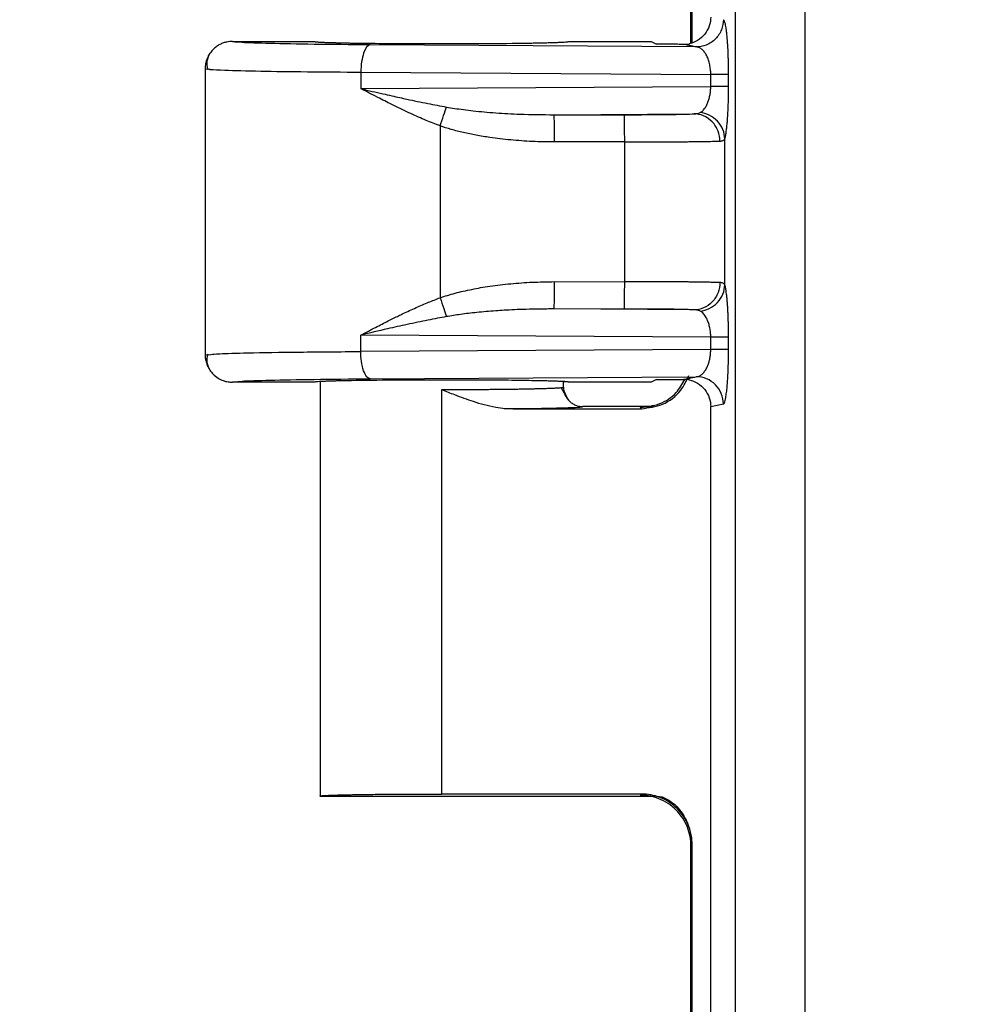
# Model space of a CAD drawing. Header units: inches. Extents: x 1 to 43, y 1 to 33.
# Tile 4 of 20: x 10 to 11.3, y 9.5 to 10.8. Entities that reach past the tile are written whole.
import ezdxf

# ---------------------------------------------------------------- set-up
doc = ezdxf.new("R2010")
doc.units = ezdxf.units.IN
doc.header["$LTSCALE"] = 4
doc.header["$MEASUREMENT"] = 0
doc.layers.add('DIMENSIONS', color=140, linetype='Continuous', lineweight=25)
doc.styles.add('SLDTEXTSTYLE0', font='TXT', dxfattribs={"width": 0.7})
doc.dimstyles.new('SLDDIMSTYLE0', dxfattribs={"dimtxt": 0.339844, "dimasz": 0.52, "dimexe": 0, "dimexo": 0.0625, "dimgap": 0.084961, "dimtad": 0, "dimtih": 1, "dimtoh": 1, "dimrnd": 1e-09, "dimzin": 12, "dimdsep": 46, "dimtxsty": 'SLDTEXTSTYLE0', "dimsah": 1, "dimcen": 0.09, "dimadec": 0, "dimazin": 3, "dimtfac": 1, "dimtofl": 0, "dimtmove": 0, "dimatfit": 3, "dimfxl": 0, "dimfrac": 2, "dimtolj": 1, "dimtzin": 12, "dimarcsym": 0})
doc.dimstyles.new('SLDDIMSTYLE2', dxfattribs={"dimtxt": 0.339844, "dimasz": 0.52, "dimexe": 0, "dimexo": 0.0625, "dimgap": 0.084961, "dimtad": 0, "dimtih": 1, "dimtoh": 1, "dimrnd": 1e-09, "dimzin": 4, "dimdsep": 46, "dimtxsty": 'SLDTEXTSTYLE0', "dimsah": 1, "dimcen": 0.09, "dimadec": 0, "dimazin": 1, "dimtfac": 1, "dimtofl": 0, "dimtmove": 0, "dimatfit": 3, "dimfxl": 0, "dimfrac": 2, "dimtolj": 1, "dimtzin": 12, "dimarcsym": 0})

# ---------------------------------------------------------------- blocks, each defined once
blk = doc.blocks.new('_D_4')
at = {"layer": 'DIMENSIONS'}
for p, q in [((12.1059, 19.3016), (6.2955, 19.3016)), ((6.7955, 19.3016), (6.7955, 14.294)), ((6.1492, 13.6778), (6.0351, 13.6778)), ((6.0351, 13.6778), (6.0351, 13.1377)), ((7.4418, 13.6778), (7.5559, 13.6778)), ((7.5559, 13.6778), (7.5559, 13.1377)), ((6.0351, 13.1377), (6.1492, 13.1377)), ((7.5559, 13.1377), (7.4418, 13.1377)), ((6.7955, 7.2766), (6.7955, 13.0616)), ((12.1059, 7.2766), (6.2955, 7.2766))]:
    blk.add_line(p, q, dxfattribs=at)
for points in [[(6.7955, 19.3016), (6.7155, 18.7816), (6.8755, 18.7816)], [(6.7955, 7.2766), (6.8755, 7.7966), (6.7155, 7.7966)]]:
    blk.add_solid(points, dxfattribs=at)
at = {"layer": 'DIMENSIONS', "char_height": 0.33333, "attachment_point": 1, "style": 'SLDTEXTSTYLE0'}
for s, insert in [('12.03', (6.1492, 14.1836)), ('305.4', (6.1492, 13.5674))]:
    blk.add_mtext(s, dxfattribs=dict(at, insert=insert))
blk = doc.blocks.new('_D_6')
at = {"layer": 'DIMENSIONS'}
for p, q in [((10.9586, 18.9914), (8.1853, 18.9914)), ((8.6853, 18.9914), (8.6853, 14.294)), ((8.039, 13.6778), (7.9248, 13.6778)), ((7.9248, 13.6778), (7.9248, 13.1377)), ((9.3316, 13.6778), (9.4457, 13.6778)), ((9.4457, 13.6778), (9.4457, 13.1377)), ((7.9248, 13.1377), (8.039, 13.1377)), ((9.4457, 13.1377), (9.3316, 13.1377)), ((8.6853, 7.5869), (8.6853, 13.0616)), ((10.9586, 7.5869), (8.1853, 7.5869))]:
    blk.add_line(p, q, dxfattribs=at)
for points in [[(8.6853, 18.9914), (8.6053, 18.4714), (8.7653, 18.4714)], [(8.6853, 7.5869), (8.7653, 8.1069), (8.6053, 8.1069)]]:
    blk.add_solid(points, dxfattribs=at)
at = {"layer": 'DIMENSIONS', "char_height": 0.33333, "attachment_point": 1, "style": 'SLDTEXTSTYLE0'}
for s, insert in [('11.40', (8.039, 14.1836)), ('289.7', (8.039, 13.5674))]:
    blk.add_mtext(s, dxfattribs=dict(at, insert=insert))
blk = doc.blocks.new('_D_7')
at = {"layer": 'DIMENSIONS'}
for p, q in [((12.2718, 19.9141), (4.4057, 19.9141)), ((4.9057, 19.9141), (4.9057, 14.294)), ((4.2594, 13.6778), (4.1453, 13.6778)), ((4.1453, 13.6778), (4.1453, 13.1377)), ((5.552, 13.6778), (5.6661, 13.6778)), ((5.6661, 13.6778), (5.6661, 13.1377)), ((4.1453, 13.1377), (4.2594, 13.1377)), ((5.6661, 13.1377), (5.552, 13.1377)), ((4.9057, 6.6641), (4.9057, 13.0616)), ((12.2718, 6.6641), (4.4057, 6.6641))]:
    blk.add_line(p, q, dxfattribs=at)
for points in [[(4.9057, 19.9141), (4.8257, 19.3941), (4.9857, 19.3941)], [(4.9057, 6.6641), (4.9857, 7.1841), (4.8257, 7.1841)]]:
    blk.add_solid(points, dxfattribs=at)
at = {"layer": 'DIMENSIONS', "char_height": 0.33333, "attachment_point": 1, "style": 'SLDTEXTSTYLE0'}
for s, insert in [('13.25', (4.2594, 14.1836)), ('336.6', (4.2594, 13.5674))]:
    blk.add_mtext(s, dxfattribs=dict(at, insert=insert))

msp = doc.modelspace()

# ---------------------------------------------------------------- linework, layer by layer
for p, q in [((10.9409, 18.711), (10.9409, 7.8672)), ((11.0305, 18.711), (11.0305, 7.8672)), ((10.8842, 10.7557), (10.8842, 11.2253)), ((10.8858, 10.7563), (10.8858, 11.2268)), ((10.2956, 10.7579), (10.4006, 10.7579)), ((10.7281, 10.7579), (10.8332, 10.7579)), ((10.8332, 10.7579), (10.84, 10.7545)), ((10.891, 10.7508), (10.4724, 10.7535)), ((10.2606, 10.7232), (10.2606, 10.355)), ((10.2606, 10.7229), (10.267, 10.7221)), ((10.2606, 10.7229), (10.2653, 10.7222)), ((10.4604, 10.7185), (10.4604, 10.6973)), ((10.4604, 10.7185), (10.9096, 10.7156)), ((10.9096, 10.7001), (10.9096, 10.7156)), ((10.9325, 10.7001), (10.9325, 10.7156)), ((10.4604, 10.6973), (10.9096, 10.7001)), ((10.7087, 10.6638), (10.8883, 10.6649)), ((10.7087, 10.6638), (10.7989, 10.6638)), ((10.5622, 10.6494), (10.5622, 10.4289)), ((10.9277, 10.4453), (10.9277, 10.633)), ((10.7992, 10.6288), (10.709, 10.6288)), ((10.7992, 10.4494), (10.7992, 10.6288)), ((10.709, 10.4495), (10.7992, 10.4494)), ((10.8883, 10.4133), (10.7087, 10.4145)), ((10.7989, 10.4144), (10.7087, 10.4145)), ((10.4604, 10.3598), (10.4604, 10.381)), ((10.9096, 10.3781), (10.4604, 10.381)), ((10.9096, 10.3626), (10.9096, 10.3781)), ((10.9325, 10.3626), (10.9325, 10.3781)), ((10.2606, 10.3554), (10.2678, 10.356)), ((10.9096, 10.3626), (10.4604, 10.3598)), ((10.4724, 10.3248), (10.891, 10.3275)), ((10.4006, 10.3204), (10.2956, 10.3204)), ((10.4081, 10.3204), (10.4081, 9.7888)), ((10.7281, 10.3204), (10.7206, 10.3211)), ((10.7206, 10.3141), (10.7206, 10.3204)), ((10.8332, 10.3204), (10.7281, 10.3204)), ((10.84, 10.3238), (10.8332, 10.3204)), ((10.8787, 10.3237), (10.8774, 10.3206)), ((10.5643, 9.7918), (10.5643, 10.311)), ((10.7256, 10.2991), (10.7176, 10.3138)), ((10.7265, 10.2979), (10.721, 10.3096)), ((10.8362, 10.2891), (10.7456, 10.2891)), ((10.9096, 10.2892), (10.9259, 10.2925)), ((10.9096, 9.2891), (10.9096, 10.2892)), ((10.6443, 10.2867), (10.6842, 10.2868)), ((10.6554, 10.2864), (10.6763, 10.2867)), ((10.6554, 10.2864), (10.8208, 10.2864)), ((10.8208, 10.2864), (10.8192, 10.288)), ((10.4081, 9.7891), (10.8362, 9.7891)), ((10.8208, 9.7918), (10.5643, 9.7918)), ((10.8208, 9.7918), (10.8192, 9.7903)), ((10.8477, 9.7876), (10.8362, 9.7891)), ((10.8842, 9.2557), (10.8842, 9.7253)), ((10.8858, 9.2563), (10.8858, 9.7268))]:
    msp.add_line(p, q)
at = {"flags": 128}
msp.add_lwpolyline([(10.8858, 9.7268), (10.8849, 9.726), (10.8842, 9.7253)], dxfattribs=at)
for centre, start, end in [((9.4181, 10.6372), 359.6278, 1.1811), ((9.4181, 10.4411), 358.8189, 0.3722)]:
    msp.add_arc(centre, 1.2909, start, end)
for points, knots in [([(10.9096, 10.7891), (10.9096, 10.7854), (10.909, 10.7816), (10.9064, 10.774), (10.9044, 10.7704), (10.8993, 10.764), (10.8961, 10.7613), (10.8893, 10.7571), (10.8857, 10.7557), (10.8821, 10.7549)], [0, 0, 0, 0, 0.25, 0.25, 0.5, 0.5, 0.75, 0.75, 1, 1, 1, 1]), ([(10.9259, 10.7858), (10.9259, 10.7817), (10.9251, 10.7772), (10.9217, 10.7686), (10.9191, 10.7645), (10.9123, 10.7577), (10.9081, 10.755), (10.8996, 10.7516), (10.8951, 10.7508), (10.891, 10.7508)], [0, 0, 0, 0, 0.25, 0.25, 0.5, 0.5, 0.75, 0.75, 1, 1, 1, 1]), ([(10.9321, 10.7407), (10.932, 10.7422), (10.9319, 10.7452), (10.9317, 10.7497), (10.9314, 10.7542), (10.9311, 10.7588), (10.9307, 10.7639), (10.9302, 10.769), (10.9296, 10.7736), (10.929, 10.7773), (10.9283, 10.7809), (10.9275, 10.7838), (10.9266, 10.7854), (10.9261, 10.7857), (10.9259, 10.7858)], [0, 0, 0, 0, 0.053905, 0.111729, 0.173409, 0.239044, 0.308691, 0.408977, 0.502692, 0.579745, 0.670567, 0.800449, 0.910157, 1, 1, 1, 1]), ([(10.2956, 10.7579), (10.2944, 10.7578), (10.292, 10.7578), (10.2881, 10.7572), (10.2838, 10.756), (10.2793, 10.754), (10.2746, 10.7511), (10.2701, 10.7471), (10.2661, 10.7421), (10.263, 10.7362), (10.2609, 10.7297), (10.2607, 10.7251), (10.2606, 10.7229)], [0, 0, 0, 0, 0.061797, 0.132851, 0.213602, 0.304231, 0.404507, 0.513631, 0.63013, 0.751855, 0.876122, 1, 1, 1, 1]), ([(10.4724, 10.7535), (10.4466, 10.7536), (10.4223, 10.7539), (10.3788, 10.7544), (10.3597, 10.7548), (10.3283, 10.7556), (10.3161, 10.756), (10.2997, 10.7569), (10.2955, 10.7574), (10.2956, 10.7579)], [0, 0, 0, 0, 0.25, 0.25, 0.5, 0.5, 0.75, 0.75, 1, 1, 1, 1]), ([(10.4006, 10.7579), (10.4006, 10.7578), (10.4007, 10.7577), (10.4013, 10.7576), (10.4023, 10.7575), (10.4037, 10.7573), (10.4053, 10.7572), (10.4072, 10.7571), (10.4094, 10.757), (10.4118, 10.7568), (10.4144, 10.7567), (10.4172, 10.7566), (10.4201, 10.7565), (10.4231, 10.7564), (10.4262, 10.7564), (10.4293, 10.7563), (10.4325, 10.7562), (10.4357, 10.7561), (10.439, 10.756), (10.4422, 10.756), (10.4453, 10.7559), (10.4578, 10.7557), (10.4824, 10.7554), (10.5225, 10.7551), (10.5713, 10.755), (10.628, 10.7552), (10.6672, 10.7556), (10.6866, 10.756), (10.6931, 10.7561), (10.6995, 10.7563), (10.7057, 10.7564), (10.7116, 10.7566), (10.717, 10.7569), (10.7216, 10.7571), (10.7252, 10.7573), (10.7276, 10.7576), (10.7279, 10.7578), (10.7281, 10.7579)], [0, 0, 0, 0, 0.0163312, 0.0322623, 0.0477933, 0.0629242, 0.077655, 0.0919856, 0.1059161, 0.1194465, 0.1325767, 0.1453068, 0.1576367, 0.1695665, 0.1810961, 0.1922255, 0.2029548, 0.2132839, 0.2232129, 0.2327416, 0.2418702, 0.2505986, 0.3369198, 0.4202116, 0.5004735, 0.6215967, 0.7494546, 0.7673108, 0.7867671, 0.8078232, 0.830479, 0.8547344, 0.8805893, 0.9080435, 0.9370968, 0.967749, 1, 1, 1, 1]), ([(10.4724, 10.7535), (10.4693, 10.7533), (10.4662, 10.7495), (10.4618, 10.7365), (10.4605, 10.7275), (10.4604, 10.7185)], [0, 0, 0, 0, 0.5, 0.5, 1, 1, 1, 1]), ([(10.8748, 10.7541), (10.8736, 10.7541), (10.8709, 10.7541), (10.867, 10.7542), (10.863, 10.7542), (10.8588, 10.7542), (10.8547, 10.7543), (10.8506, 10.7543), (10.8457, 10.7544), (10.8422, 10.7544), (10.84, 10.7545)], [0, 0, 0, 0, 0.09781, 0.201548, 0.311865, 0.429304, 0.554313, 0.668826, 0.80001, 1, 1, 1, 1]), ([(10.8748, 10.7541), (10.8761, 10.7542), (10.8785, 10.7542), (10.8809, 10.7547), (10.8821, 10.7549)], [0, 0, 0, 0, 0.503642, 1, 1, 1, 1]), ([(10.891, 10.7508), (10.8899, 10.751), (10.8872, 10.7516), (10.8829, 10.7525), (10.8787, 10.7533), (10.876, 10.7539), (10.8748, 10.7541)], [0, 0, 0, 0, 0.208463, 0.499956, 0.790837, 1, 1, 1, 1]), ([(10.9096, 10.7156), (10.9096, 10.7167), (10.9096, 10.7188), (10.9093, 10.7219), (10.9089, 10.725), (10.9083, 10.7281), (10.9076, 10.7312), (10.9067, 10.7341), (10.9057, 10.7369), (10.9041, 10.7404), (10.9017, 10.7443), (10.8987, 10.7476), (10.895, 10.7501), (10.8925, 10.7506), (10.891, 10.7508)], [0, 0, 0, 0, 0.048205, 0.097445, 0.148056, 0.200346, 0.254594, 0.311051, 0.369939, 0.431455, 0.556634, 0.70108, 0.823115, 1, 1, 1, 1]), ([(10.2671, 10.7432), (10.2652, 10.7397), (10.2614, 10.7327), (10.2631, 10.7254), (10.2639, 10.7218)], [0, 0, 0, 0, 0.501141, 1, 1, 1, 1]), ([(10.9325, 10.7156), (10.9325, 10.7172), (10.9325, 10.7205), (10.9325, 10.7255), (10.9324, 10.7305), (10.9323, 10.7357), (10.9321, 10.739), (10.9321, 10.7407)], [0, 0, 0, 0, 0.186912, 0.380277, 0.580175, 0.786771, 1, 1, 1, 1]), ([(10.2653, 10.7222), (10.266, 10.7221), (10.2683, 10.7217), (10.288, 10.7209), (10.3274, 10.7198), (10.3886, 10.719), (10.4369, 10.7186), (10.4604, 10.7185)], [0, 0, 0, 0, 0.071392, 0.248048, 0.516417, 0.763756, 1, 1, 1, 1]), ([(10.9325, 10.7156), (10.9319, 10.7156), (10.9295, 10.7156), (10.9214, 10.7156), (10.9158, 10.7156), (10.9096, 10.7156)], [0, 0, 0, 0, 0.5, 0.5, 1, 1, 1, 1]), ([(10.4604, 10.6973), (10.4653, 10.6961), (10.4746, 10.6939), (10.488, 10.6909), (10.4998, 10.6882), (10.5101, 10.6859), (10.5254, 10.6825), (10.5452, 10.6783), (10.5624, 10.6752), (10.5704, 10.6737)], [0, 0, 0, 0, 0.1376, 0.260771, 0.369514, 0.463828, 0.543714, 0.786319, 1, 1, 1, 1]), ([(10.5622, 10.6494), (10.5592, 10.6505), (10.5532, 10.6528), (10.544, 10.6566), (10.5344, 10.6608), (10.5245, 10.6652), (10.5129, 10.6706), (10.4987, 10.6776), (10.4806, 10.6867), (10.4676, 10.6935), (10.4604, 10.6973)], [0, 0, 0, 0, 0.082337, 0.16922, 0.26067, 0.356706, 0.457343, 0.597548, 0.778432, 1, 1, 1, 1]), ([(10.8961, 10.6665), (10.8968, 10.6669), (10.898, 10.6677), (10.8997, 10.6693), (10.9013, 10.6711), (10.9027, 10.6731), (10.904, 10.6753), (10.9051, 10.6775), (10.9064, 10.6805), (10.9076, 10.6844), (10.9088, 10.6895), (10.9095, 10.6948), (10.9096, 10.6984), (10.9096, 10.7001)], [0, 0, 0, 0, 0.096246, 0.187023, 0.272383, 0.352389, 0.427119, 0.496666, 0.561148, 0.679945, 0.791611, 0.897695, 1, 1, 1, 1]), ([(10.9325, 10.7001), (10.9319, 10.7001), (10.9293, 10.7001), (10.9209, 10.7001), (10.9152, 10.7001), (10.9096, 10.7001)], [0, 0, 0, 0, 0.5, 0.5, 1, 1, 1, 1]), ([(10.9298, 10.6442), (10.93, 10.6452), (10.9302, 10.647), (10.9305, 10.6501), (10.9308, 10.6532), (10.9311, 10.6564), (10.9314, 10.6616), (10.9319, 10.6691), (10.9323, 10.6793), (10.9325, 10.6897), (10.9325, 10.6967), (10.9325, 10.7001)], [0, 0, 0, 0, 0.0735925, 0.1447593, 0.2134216, 0.279558, 0.3431919, 0.5166761, 0.6843282, 0.8453202, 1, 1, 1, 1]), ([(10.5622, 10.6494), (10.5637, 10.6538), (10.5652, 10.6584), (10.5681, 10.6669), (10.5694, 10.6707), (10.5704, 10.6737)], [0, 0, 0, 0, 0.5, 0.5, 1, 1, 1, 1]), ([(10.5704, 10.6737), (10.5738, 10.6731), (10.5811, 10.6719), (10.5925, 10.6703), (10.6052, 10.6687), (10.619, 10.6674), (10.6389, 10.6658), (10.669, 10.6641), (10.694, 10.6639), (10.7087, 10.6638)], [0, 0, 0, 0, 0.075203, 0.15861, 0.250235, 0.350092, 0.458189, 0.683202, 1, 1, 1, 1]), ([(10.7989, 10.6638), (10.8039, 10.6638), (10.8088, 10.6638), (10.8185, 10.6638), (10.8231, 10.6639), (10.8326, 10.6639), (10.8372, 10.664), (10.8459, 10.664), (10.85, 10.6641), (10.862, 10.6642), (10.8689, 10.6644), (10.8806, 10.6646), (10.8851, 10.6648), (10.8883, 10.6649)], [0, 0, 0, 0, 0.125, 0.125, 0.25, 0.25, 0.375, 0.375, 0.5, 0.5, 0.75, 0.75, 1, 1, 1, 1]), ([(10.7992, 10.6288), (10.7991, 10.6379), (10.7991, 10.6469), (10.799, 10.6598), (10.799, 10.6637), (10.7989, 10.6638)], [0, 0, 0, 0, 0.5, 0.5, 1, 1, 1, 1]), ([(10.8883, 10.6649), (10.8899, 10.665), (10.8929, 10.6651), (10.8951, 10.6661), (10.8961, 10.6665)], [0, 0, 0, 0, 0.526448, 1, 1, 1, 1]), ([(10.9215, 10.6299), (10.9214, 10.6341), (10.9207, 10.6385), (10.9174, 10.6471), (10.9149, 10.6512), (10.9084, 10.658), (10.9045, 10.6607), (10.8964, 10.6641), (10.8922, 10.6649), (10.8883, 10.6649)], [0, 0, 0, 0, 0.25, 0.25, 0.5, 0.5, 0.75, 0.75, 1, 1, 1, 1]), ([(10.9277, 10.633), (10.9276, 10.6368), (10.9269, 10.6409), (10.9237, 10.6487), (10.9212, 10.6524), (10.9152, 10.6588), (10.9115, 10.6614), (10.9039, 10.665), (10.8999, 10.6661), (10.8961, 10.6665)], [0, 0, 0, 0, 0.25, 0.25, 0.5, 0.5, 0.75, 0.75, 1, 1, 1, 1]), ([(10.709, 10.6288), (10.7042, 10.6288), (10.6947, 10.6289), (10.6806, 10.6294), (10.6667, 10.6302), (10.6529, 10.6313), (10.6394, 10.6328), (10.6246, 10.6347), (10.6088, 10.6373), (10.5923, 10.6408), (10.5768, 10.6446), (10.5669, 10.6478), (10.5622, 10.6494)], [0, 0, 0, 0, 0.096247, 0.191155, 0.284775, 0.377162, 0.468372, 0.558461, 0.678167, 0.791512, 0.898706, 1, 1, 1, 1]), ([(10.9277, 10.633), (10.9279, 10.6335), (10.9282, 10.6346), (10.9287, 10.6366), (10.9291, 10.6389), (10.9295, 10.6414), (10.9297, 10.6433), (10.9298, 10.6442)], [0, 0, 0, 0, 0.212192, 0.418219, 0.618097, 0.811954, 1, 1, 1, 1]), ([(10.9215, 10.6299), (10.9221, 10.63), (10.9234, 10.6301), (10.925, 10.6305), (10.9262, 10.6311), (10.9272, 10.6319), (10.9275, 10.6326), (10.9277, 10.633)], [0, 0, 0, 0, 0.211874, 0.417991, 0.618314, 0.812396, 1, 1, 1, 1]), ([(10.7992, 10.6288), (10.8016, 10.6288), (10.8065, 10.6288), (10.8138, 10.6288), (10.8213, 10.6288), (10.8288, 10.6289), (10.8363, 10.6289), (10.8439, 10.6289), (10.8513, 10.629), (10.8587, 10.629), (10.866, 10.6291), (10.8731, 10.6291), (10.88, 10.6292), (10.8866, 10.6293), (10.8929, 10.6293), (10.8989, 10.6294), (10.9044, 10.6295), (10.9095, 10.6296), (10.9141, 10.6297), (10.9182, 10.6298), (10.9204, 10.6299), (10.9215, 10.6299)], [0, 0, 0, 0, 0.045128, 0.091077, 0.137852, 0.185456, 0.233891, 0.283163, 0.333277, 0.384235, 0.436035, 0.488672, 0.542144, 0.596452, 0.6516, 0.707585, 0.764404, 0.82205, 0.880526, 0.93984, 1, 1, 1, 1]), ([(10.5622, 10.4289), (10.5653, 10.4299), (10.5717, 10.432), (10.5817, 10.4348), (10.5921, 10.4374), (10.603, 10.4397), (10.6144, 10.4419), (10.631, 10.4445), (10.6531, 10.4471), (10.6807, 10.4491), (10.6995, 10.4493), (10.709, 10.4495)], [0, 0, 0, 0, 0.066753, 0.13616, 0.208303, 0.283254, 0.361075, 0.441825, 0.62264, 0.808552, 1, 1, 1, 1]), ([(10.7989, 10.4144), (10.799, 10.4146), (10.799, 10.4184), (10.7991, 10.4314), (10.7991, 10.4404), (10.7992, 10.4494)], [0, 0, 0, 0, 0.5, 0.5, 1, 1, 1, 1]), ([(10.9215, 10.4483), (10.9207, 10.4483), (10.9191, 10.4484), (10.9163, 10.4485), (10.9132, 10.4486), (10.9098, 10.4486), (10.9062, 10.4487), (10.9023, 10.4488), (10.8981, 10.4489), (10.8938, 10.4489), (10.8893, 10.449), (10.8845, 10.449), (10.8797, 10.4491), (10.8746, 10.4491), (10.8695, 10.4492), (10.8643, 10.4492), (10.859, 10.4493), (10.8536, 10.4493), (10.8481, 10.4493), (10.8427, 10.4493), (10.8372, 10.4494), (10.8317, 10.4494), (10.8262, 10.4494), (10.8207, 10.4494), (10.8152, 10.4494), (10.8098, 10.4494), (10.8045, 10.4494), (10.8009, 10.4494), (10.7992, 10.4494)], [0, 0, 0, 0, 0.044048, 0.087643, 0.130787, 0.173485, 0.21574, 0.257553, 0.298923, 0.339848, 0.380325, 0.420354, 0.459935, 0.499069, 0.537758, 0.576, 0.613795, 0.65114, 0.688034, 0.724477, 0.760471, 0.796018, 0.83112, 0.865778, 0.899994, 0.933768, 0.967103, 1, 1, 1, 1]), ([(10.9215, 10.4483), (10.9214, 10.4442), (10.9207, 10.4398), (10.9174, 10.4312), (10.9149, 10.4271), (10.9084, 10.4202), (10.9045, 10.4176), (10.8964, 10.4141), (10.8922, 10.4133), (10.8883, 10.4133)], [0, 0, 0, 0, 0.25, 0.25, 0.5, 0.5, 0.75, 0.75, 1, 1, 1, 1]), ([(10.8961, 10.4118), (10.8999, 10.4122), (10.9039, 10.4133), (10.9115, 10.4169), (10.9152, 10.4195), (10.9212, 10.4258), (10.9237, 10.4296), (10.9269, 10.4374), (10.9276, 10.4414), (10.9277, 10.4453)], [0, 0, 0, 0, 0.25, 0.25, 0.5, 0.5, 0.75, 0.75, 1, 1, 1, 1]), ([(10.9277, 10.4453), (10.9275, 10.4456), (10.9272, 10.4464), (10.9262, 10.4472), (10.925, 10.4478), (10.9234, 10.4482), (10.9221, 10.4483), (10.9215, 10.4483)], [0, 0, 0, 0, 0.187806, 0.382007, 0.582268, 0.788268, 1, 1, 1, 1]), ([(10.9298, 10.434), (10.9297, 10.435), (10.9295, 10.4368), (10.9291, 10.4393), (10.9287, 10.4416), (10.9282, 10.4437), (10.9279, 10.4447), (10.9277, 10.4453)], [0, 0, 0, 0, 0.187915, 0.381711, 0.581593, 0.787686, 1, 1, 1, 1]), ([(10.4604, 10.381), (10.4636, 10.3827), (10.4699, 10.386), (10.479, 10.3907), (10.4874, 10.395), (10.4952, 10.3989), (10.5023, 10.4025), (10.5086, 10.4056), (10.5182, 10.4102), (10.531, 10.416), (10.5469, 10.4229), (10.5572, 10.4269), (10.5622, 10.4289)], [0, 0, 0, 0, 0.100394, 0.193278, 0.278654, 0.35652, 0.42688, 0.489732, 0.545081, 0.709272, 0.860884, 1, 1, 1, 1]), ([(10.5622, 10.4289), (10.5638, 10.4241), (10.5654, 10.4193), (10.5683, 10.411), (10.5695, 10.4074), (10.5704, 10.4046)], [0, 0, 0, 0, 0.5, 0.5, 1, 1, 1, 1]), ([(10.9325, 10.3781), (10.9325, 10.3798), (10.9325, 10.3832), (10.9325, 10.3884), (10.9324, 10.3936), (10.9322, 10.3988), (10.9321, 10.4039), (10.9318, 10.409), (10.9316, 10.4139), (10.9313, 10.4189), (10.9309, 10.4241), (10.9304, 10.4294), (10.93, 10.4325), (10.9298, 10.434)], [0, 0, 0, 0, 0.076595, 0.154788, 0.234531, 0.315911, 0.398984, 0.483692, 0.569863, 0.657318, 0.76451, 0.878774, 1, 1, 1, 1]), ([(10.5704, 10.4046), (10.5665, 10.4039), (10.5585, 10.4024), (10.5462, 10.4), (10.5332, 10.3974), (10.5159, 10.3937), (10.4914, 10.3882), (10.4718, 10.3836), (10.4604, 10.381)], [0, 0, 0, 0, 0.102725, 0.212623, 0.329696, 0.453946, 0.681986, 1, 1, 1, 1]), ([(10.7087, 10.4145), (10.7023, 10.4144), (10.6903, 10.4144), (10.6732, 10.414), (10.6582, 10.4135), (10.6452, 10.4128), (10.6291, 10.4118), (10.6103, 10.4101), (10.5892, 10.4077), (10.5763, 10.4056), (10.5704, 10.4046)], [0, 0, 0, 0, 0.137713, 0.260752, 0.369118, 0.462812, 0.541834, 0.717389, 0.870092, 1, 1, 1, 1]), ([(10.8883, 10.4133), (10.8867, 10.4134), (10.8838, 10.4135), (10.8802, 10.4136), (10.8776, 10.4137), (10.8763, 10.4137), (10.8718, 10.4138), (10.8686, 10.4139), (10.8616, 10.414), (10.858, 10.4141), (10.846, 10.4142), (10.8372, 10.4143), (10.8185, 10.4144), (10.8088, 10.4144), (10.7989, 10.4144)], [0, 0, 0, 0, 0.125, 0.1875, 0.1875, 0.25, 0.25, 0.375, 0.375, 0.5, 0.5, 0.75, 0.75, 1, 1, 1, 1]), ([(10.8961, 10.4118), (10.8957, 10.412), (10.8947, 10.4125), (10.8929, 10.4129), (10.8907, 10.4132), (10.8891, 10.4133), (10.8883, 10.4133)], [0, 0, 0, 0, 0.231074, 0.473921, 0.729855, 1, 1, 1, 1]), ([(10.9096, 10.3781), (10.9096, 10.3791), (10.9096, 10.3811), (10.9093, 10.3841), (10.909, 10.3871), (10.9085, 10.3901), (10.9078, 10.393), (10.907, 10.3958), (10.9057, 10.3996), (10.9035, 10.4041), (10.9002, 10.4089), (10.8975, 10.4108), (10.8961, 10.4118)], [0, 0, 0, 0, 0.058153, 0.117281, 0.177746, 0.239889, 0.304021, 0.370429, 0.439368, 0.597462, 0.784011, 1, 1, 1, 1]), ([(10.9325, 10.3781), (10.9319, 10.3781), (10.9295, 10.3781), (10.9214, 10.3781), (10.9158, 10.3781), (10.9096, 10.3781)], [0, 0, 0, 0, 0.5, 0.5, 1, 1, 1, 1]), ([(10.2606, 10.3554), (10.2606, 10.3545), (10.2606, 10.3521), (10.2613, 10.3476), (10.2631, 10.3418), (10.2663, 10.3358), (10.2709, 10.3302), (10.2767, 10.3256), (10.2833, 10.3224), (10.2896, 10.3207), (10.2937, 10.3205), (10.2956, 10.3204)], [0, 0, 0, 0, 0.047946, 0.130171, 0.250182, 0.374425, 0.500097, 0.645073, 0.777641, 0.896069, 1, 1, 1, 1]), ([(10.2639, 10.3565), (10.2631, 10.3528), (10.2614, 10.3456), (10.2652, 10.3386), (10.2671, 10.335)], [0, 0, 0, 0, 0.498858, 1, 1, 1, 1]), ([(10.2678, 10.356), (10.2704, 10.3563), (10.276, 10.3571), (10.3165, 10.3582), (10.3769, 10.3592), (10.4333, 10.3596), (10.4604, 10.3598)], [0, 0, 0, 0, 0.201609, 0.437424, 0.729691, 1, 1, 1, 1]), ([(10.4724, 10.3248), (10.471, 10.3249), (10.4695, 10.3257), (10.4666, 10.3291), (10.4652, 10.3318), (10.4628, 10.3386), (10.4619, 10.3427), (10.4607, 10.3513), (10.4604, 10.3557), (10.4604, 10.3598)], [0, 0, 0, 0, 0.25, 0.25, 0.5, 0.5, 0.75, 0.75, 1, 1, 1, 1]), ([(10.891, 10.3275), (10.8917, 10.3275), (10.8929, 10.3276), (10.8946, 10.3282), (10.8961, 10.329), (10.8974, 10.3298), (10.8993, 10.3313), (10.9017, 10.334), (10.9044, 10.3383), (10.9063, 10.3429), (10.9078, 10.3475), (10.9088, 10.3525), (10.9095, 10.3575), (10.9096, 10.361), (10.9096, 10.3626)], [0, 0, 0, 0, 0.077256, 0.1457742, 0.2055557, 0.2566031, 0.2989211, 0.4430483, 0.568374, 0.6654241, 0.7561139, 0.8413494, 0.9222204, 1, 1, 1, 1]), ([(10.9325, 10.3626), (10.9319, 10.3626), (10.9293, 10.3626), (10.9208, 10.3626), (10.9152, 10.3626), (10.9096, 10.3626)], [0, 0, 0, 0, 0.5, 0.5, 1, 1, 1, 1]), ([(10.9321, 10.3374), (10.9321, 10.3389), (10.9322, 10.3417), (10.9323, 10.346), (10.9324, 10.3507), (10.9325, 10.3562), (10.9325, 10.3605), (10.9325, 10.3626)], [0, 0, 0, 0, 0.182353, 0.352887, 0.511647, 0.746927, 1, 1, 1, 1]), ([(10.8208, 10.2864), (10.8299, 10.2876), (10.849, 10.29), (10.8711, 10.307), (10.8784, 10.3224), (10.8815, 10.3289)], [0, 0, 0, 0, 0.349426, 0.727132, 1, 1, 1, 1]), ([(10.8748, 10.3241), (10.876, 10.3244), (10.8787, 10.3249), (10.883, 10.3258), (10.8872, 10.3267), (10.8899, 10.3272), (10.891, 10.3275)], [0, 0, 0, 0, 0.212944, 0.500045, 0.791538, 1, 1, 1, 1]), ([(10.9259, 10.2925), (10.9259, 10.3016), (10.9221, 10.3107), (10.9092, 10.3237), (10.9002, 10.3274), (10.891, 10.3275)], [0, 0, 0, 0, 0.5, 0.5, 1, 1, 1, 1]), ([(10.9259, 10.2925), (10.926, 10.2925), (10.9261, 10.2925), (10.9266, 10.2928), (10.9273, 10.2939), (10.9281, 10.2966), (10.929, 10.3008), (10.9299, 10.3068), (10.9307, 10.3142), (10.9313, 10.3221), (10.9318, 10.3297), (10.932, 10.3349), (10.9321, 10.3374)], [0, 0, 0, 0, 0.021103, 0.05789, 0.1781, 0.294365, 0.407421, 0.549989, 0.691542, 0.803165, 0.905989, 1, 1, 1, 1]), ([(10.2956, 10.3204), (10.2955, 10.3209), (10.2997, 10.3213), (10.3161, 10.3223), (10.3283, 10.3227), (10.3597, 10.3235), (10.3788, 10.3238), (10.4223, 10.3244), (10.4466, 10.3246), (10.4724, 10.3248)], [0, 0, 0, 0, 0.25, 0.25, 0.5, 0.5, 0.75, 0.75, 1, 1, 1, 1]), ([(10.7281, 10.3204), (10.728, 10.3204), (10.7279, 10.3205), (10.7273, 10.3207), (10.7263, 10.3208), (10.725, 10.3209), (10.7233, 10.3211), (10.7214, 10.3212), (10.7192, 10.3213), (10.7168, 10.3214), (10.7142, 10.3215), (10.7114, 10.3216), (10.7085, 10.3217), (10.7055, 10.3218), (10.7024, 10.3219), (10.6993, 10.322), (10.6961, 10.3221), (10.6929, 10.3221), (10.6897, 10.3222), (10.6865, 10.3223), (10.6833, 10.3223), (10.6709, 10.3226), (10.6462, 10.3229), (10.6061, 10.3232), (10.5573, 10.3233), (10.5006, 10.3231), (10.4614, 10.3226), (10.442, 10.3223), (10.4355, 10.3221), (10.4291, 10.322), (10.4229, 10.3218), (10.417, 10.3216), (10.4116, 10.3214), (10.407, 10.3212), (10.4035, 10.3209), (10.401, 10.3207), (10.4007, 10.3205), (10.4006, 10.3204)], [0, 0, 0, 0, 0.016331, 0.032262, 0.047793, 0.062924, 0.077655, 0.091986, 0.105916, 0.119447, 0.132577, 0.145307, 0.157637, 0.169567, 0.181096, 0.192226, 0.202955, 0.213284, 0.223213, 0.232742, 0.24187, 0.250599, 0.33692, 0.420212, 0.500474, 0.621597, 0.749455, 0.767311, 0.786767, 0.807823, 0.830479, 0.854734, 0.880589, 0.908043, 0.937097, 0.967749, 1, 1, 1, 1]), ([(10.5643, 10.311), (10.5669, 10.311), (10.5721, 10.311), (10.5799, 10.311), (10.5877, 10.311), (10.5955, 10.3111), (10.6033, 10.3111), (10.611, 10.3111), (10.6187, 10.3112), (10.6263, 10.3113), (10.6338, 10.3113), (10.6411, 10.3114), (10.6483, 10.3115), (10.6553, 10.3116), (10.6621, 10.3117), (10.6686, 10.3118), (10.675, 10.3119), (10.6814, 10.3121), (10.6878, 10.3122), (10.6941, 10.3124), (10.7001, 10.3126), (10.7056, 10.3128), (10.7106, 10.313), (10.7148, 10.3133), (10.718, 10.3135), (10.7201, 10.3138), (10.7204, 10.314), (10.7206, 10.3141)], [0, 0, 0, 0, 0.0315663, 0.0633851, 0.0954564, 0.1277802, 0.1603567, 0.1931857, 0.2262675, 0.2596019, 0.293189, 0.3270288, 0.3611214, 0.3954668, 0.430065, 0.4649161, 0.50002, 0.5382052, 0.579016, 0.6224521, 0.6685134, 0.7171998, 0.768511, 0.8224469, 0.8790071, 0.9381916, 1, 1, 1, 1]), ([(10.7206, 10.3141), (10.7206, 10.3133), (10.7206, 10.3113), (10.7212, 10.3081), (10.7224, 10.3044), (10.7245, 10.3003), (10.7276, 10.2965), (10.7309, 10.2938), (10.7337, 10.2921), (10.7367, 10.2907), (10.7406, 10.2894), (10.7439, 10.2892), (10.7456, 10.2891)], [0, 0, 0, 0, 0.064492, 0.14839, 0.25028, 0.364984, 0.500091, 0.621088, 0.684862, 0.75035, 0.874017, 1, 1, 1, 1]), ([(10.8192, 10.288), (10.8277, 10.289), (10.8446, 10.291), (10.8655, 10.3047), (10.8731, 10.318), (10.8765, 10.324)], [0, 0, 0, 0, 0.356795, 0.713591, 1, 1, 1, 1]), ([(10.84, 10.3238), (10.843, 10.3238), (10.8479, 10.3239), (10.8552, 10.324), (10.8617, 10.3241), (10.8683, 10.3241), (10.8727, 10.3241), (10.8748, 10.3241)], [0, 0, 0, 0, 0.273599, 0.46099, 0.658397, 0.837278, 1, 1, 1, 1]), ([(10.8821, 10.3233), (10.8813, 10.3235), (10.8797, 10.3238), (10.8773, 10.3241), (10.8757, 10.3241), (10.8748, 10.3241)], [0, 0, 0, 0, 0.329943, 0.663641, 1, 1, 1, 1]), ([(10.8821, 10.3233), (10.8857, 10.3225), (10.8893, 10.3211), (10.8961, 10.317), (10.8993, 10.3143), (10.9044, 10.3079), (10.9064, 10.3042), (10.909, 10.2967), (10.9096, 10.2929), (10.9096, 10.2892)], [0, 0, 0, 0, 0.25, 0.25, 0.5, 0.5, 0.75, 0.75, 1, 1, 1, 1]), ([(10.5643, 10.311), (10.5697, 10.3088), (10.5791, 10.305), (10.5925, 10.3001), (10.6052, 10.2955), (10.6188, 10.2916), (10.6327, 10.2884), (10.6449, 10.2867), (10.6523, 10.2865), (10.6554, 10.2864)], [0, 0, 0, 0, 0.184603, 0.319956, 0.452104, 0.609009, 0.768879, 0.900271, 1, 1, 1, 1]), ([(10.6763, 10.2867), (10.6818, 10.2868), (10.7001, 10.287), (10.7224, 10.2876), (10.7416, 10.2883), (10.7442, 10.2889), (10.7456, 10.2891)], [0, 0, 0, 0, 0.127048, 0.418026, 0.708979, 1, 1, 1, 1]), ([(10.8362, 10.2891), (10.835, 10.2891), (10.8322, 10.289), (10.8283, 10.2889), (10.8252, 10.2887), (10.822, 10.2885), (10.8201, 10.2883), (10.8192, 10.2881), (10.8192, 10.288), (10.8192, 10.288)], [0, 0, 0, 0, 0.1125306, 0.2528282, 0.4176447, 0.5016886, 0.7488345, 0.8744301, 1, 1, 1, 1]), ([(10.4081, 9.7891), (10.4081, 9.7892), (10.4082, 9.7893), (10.4089, 9.7894), (10.4099, 9.7895), (10.4112, 9.7897), (10.4128, 9.7898), (10.4147, 9.7899), (10.4168, 9.79), (10.4191, 9.7901), (10.4216, 9.7902), (10.4242, 9.7903), (10.427, 9.7904), (10.4299, 9.7905), (10.4328, 9.7906), (10.4358, 9.7907), (10.4389, 9.7907), (10.442, 9.7908), (10.4451, 9.7909), (10.4481, 9.7909), (10.4512, 9.791), (10.457, 9.7911), (10.4659, 9.7912), (10.4787, 9.7914), (10.4922, 9.7915), (10.5062, 9.7916), (10.5205, 9.7917), (10.5351, 9.7918), (10.5497, 9.7918), (10.5595, 9.7918), (10.5643, 9.7918)], [0, 0, 0, 0, 0.032422, 0.064064, 0.094925, 0.125006, 0.154305, 0.182824, 0.210562, 0.23752, 0.263696, 0.289092, 0.313707, 0.337541, 0.360595, 0.382868, 0.404359, 0.42507, 0.445001, 0.46415, 0.482519, 0.500106, 0.565555, 0.630157, 0.693913, 0.756822, 0.818885, 0.880103, 0.940474, 1, 1, 1, 1]), ([(10.8192, 9.7903), (10.8192, 9.7902), (10.8192, 9.7902), (10.8196, 9.79), (10.8202, 9.7899), (10.8209, 9.7899), (10.8217, 9.7898), (10.8224, 9.7897), (10.8234, 9.7897), (10.8253, 9.7896), (10.8283, 9.7894), (10.8323, 9.7893), (10.835, 9.7892), (10.8362, 9.7891)], [0, 0, 0, 0, 0.104657, 0.198392, 0.281205, 0.353093, 0.414055, 0.46409, 0.5032, 0.588551, 0.750778, 0.889527, 1, 1, 1, 1]), ([(10.8842, 9.7253), (10.8842, 9.7329), (10.8828, 9.7412), (10.8765, 9.7572), (10.8715, 9.7648), (10.8588, 9.7775), (10.8512, 9.7825), (10.8352, 9.7889), (10.8269, 9.7903), (10.8192, 9.7903)], [0, 0, 0, 0, 0.25, 0.25, 0.5, 0.5, 0.75, 0.75, 1, 1, 1, 1]), ([(10.8858, 9.7268), (10.8858, 9.7345), (10.8844, 9.7428), (10.878, 9.7588), (10.8731, 9.7665), (10.8604, 9.7791), (10.8527, 9.7841), (10.8367, 9.7904), (10.8284, 9.7918), (10.8208, 9.7918)], [0, 0, 0, 0, 0.25, 0.25, 0.5, 0.5, 0.75, 0.75, 1, 1, 1, 1]), ([(10.8474, 9.788), (10.852, 9.7859), (10.8612, 9.7818), (10.8749, 9.7661), (10.8839, 9.7461), (10.8844, 9.7314), (10.8847, 9.7244)], [0, 0, 0, 0, 0.258308, 0.518393, 0.769081, 1, 1, 1, 1])]:
    msp.add_open_spline(points, degree=3, knots=knots)

# ---------------------------------------------------------------- dimensions: what is measured, and where the dimension line sits
at = {"layer": 'DIMENSIONS'}
for base, p1, p2, dimstyle, picture, middle in [((4.9057, 6.6641), (12.4718, 19.9141), (12.4718, 6.6641), 'SLDDIMSTYLE0', '_D_7', (4.9057, 13.6778)), ((6.7954932, 7.2766312), (12.3058514, 19.3016313), (12.3058514, 7.2766312), 'SLDDIMSTYLE0', '_D_4', (6.7954932, 13.6778023)), ((8.6853, 7.5869), (11.1586, 18.9914), (11.1586, 7.5869), 'SLDDIMSTYLE2', '_D_6', (8.6853, 13.6778))]:
    dim = msp.add_linear_dim(base=base, p1=p1, p2=p2, angle=90, dimstyle=dimstyle, dxfattribs=at)
    dim.commit()
    dim.dimension.update_dxf_attribs({"geometry": picture, "text_midpoint": middle, "dimtype": 160})

doc.saveas('drawing.dxf')
